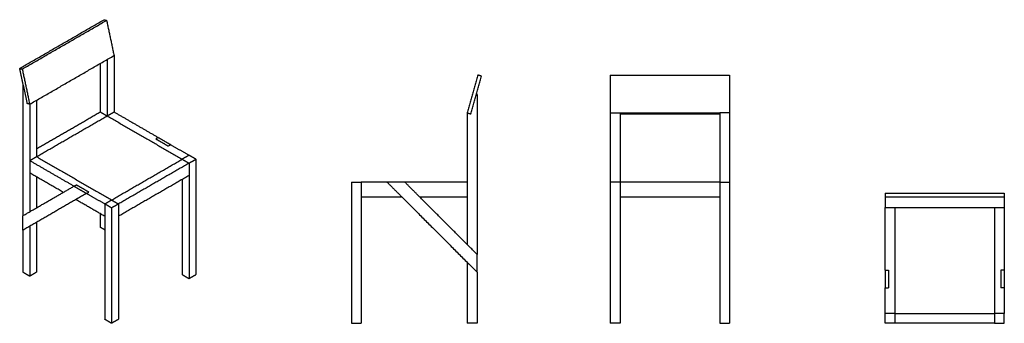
# Model space of a CAD drawing. Header units: millimetres. Extents: x -1569 to 1569, y -483 to 483.
import ezdxf

# ---------------------------------------------------------------- set-up
doc = ezdxf.new("R2010")
doc.units = ezdxf.units.MM
doc.layers.add('Make2D$Visible$Courbes', color=7, linetype='Continuous', true_color=0x000000)

msp = doc.modelspace()

# ---------------------------------------------------------------- linework, layer by layer
at = {"layer": 'Make2D$Visible$Courbes', "color": 18, "lineweight": -3, "true_color": 0x000000}
for points in [[(-1568.6, 328.3), (-1434.3, 405.9), (-1299.9, 483.5)], [(-1560.5, 326.2), (-1426.1, 403.8), (-1291.8, 481.4)], [(-1299.9, 483.5), (-1295.9, 482.4), (-1291.8, 481.4)], [(-1291.8, 481.4), (-1279.9, 425.4), (-1268.1, 369.4)], [(-1536.8, 214.2), (-1402.4, 291.8), (-1268.1, 369.4)], [(-1290, 356.7), (-1290, 266.9), (-1290, 177.1)], [(-1268.1, 369.4), (-1268.1, 279.6), (-1268.1, 189.7)], [(-1557.3, 274.9), (-1563, 301.6), (-1568.6, 328.3)], [(-1568.6, 328.3), (-1564.6, 327.3), (-1560.5, 326.2)], [(-1560.5, 326.2), (-1548.6, 270.2), (-1536.8, 214.2)], [(-1311.9, 344.1), (-1311.9, 266.9), (-1311.9, 189.7)], [(-108.8, 307), (-125.6, 246.7), (-142.4, 186.5)], [(-130.8, 183.3), (-114, 243.5), (-97.3, 303.7)], [(-97.3, 303.7), (-103.1, 305.4), (-108.8, 307)], [(313.2, 307), (503.2, 307), (693.2, 307)], [(313.2, 307), (313.2, 246.7), (313.2, 186.5)], [(693.2, 307), (693.2, 246.7), (693.2, 186.5)], [(-1557.5, 275.9), (-1558.1, 275.5), (-1558.7, 275.2)], [(-1558.7, 275.2), (-1558.7, 67.2), (-1558.7, -140.9)], [(-1558.7, 275.2), (-1558, 275), (-1557.3, 274.9)], [(-1557.3, 274.9), (-1551.1, 245.6), (-1545, 216.3)], [(-1514.9, 226.9), (-1514.9, 137.1), (-1514.9, 47.3)], [(-111.4, 245.7), (-112.3, 246), (-113.3, 246.3)], [(-111.4, 245.7), (-111.4, -9.1), (-111.4, -263.9)], [(-1536.8, 214.2), (-1540.9, 215.3), (-1545, 216.3)], [(-1536.8, 214.2), (-1536.8, 124.4), (-1536.8, 34.6)], [(-1514.9, 72.6), (-1413.4, 131.2), (-1311.9, 189.7)], [(-1311.9, 189.7), (-1301, 183.4), (-1290, 177.1)], [(-1290, 177.1), (-1279, 183.4), (-1268.1, 189.7)], [(-1268.1, 189.7), (-1197.6, 149), (-1127.1, 108.3)], [(-1514.9, 47.3), (-1402.4, 112.2), (-1290, 177.1)], [(-1290, 177.1), (-1170.5, 108.1), (-1051, 39.1)], [(-142.4, 186.5), (-136.6, 184.9), (-130.8, 183.3)], [(-142.4, 186.5), (-142.4, -23.2), (-142.4, -232.9)], [(313.2, 186.5), (328.7, 186.5), (344.2, 186.5)], [(313.2, 186.5), (313.2, 76.5), (313.2, -33.5)], [(344.2, 186.5), (503.2, 186.5), (662.1, 186.5)], [(344.2, 186.5), (344.2, 76.5), (344.2, -33.5)], [(344.2, 183.3), (503.2, 183.3), (662.2, 183.3)], [(693.2, 186.5), (677.7, 186.5), (662.2, 186.5)], [(662.2, 186.5), (662.2, 76.5), (662.2, -33.5)], [(693.2, 186.5), (693.2, 76.5), (693.2, -33.5)], [(-1127.1, 108.3), (-1130.9, 106.1), (-1134.8, 103.8)], [(-1134.8, 103.8), (-1114.8, 92.3), (-1094.8, 80.7)], [(-1127.1, 108.3), (-1107.1, 96.8), (-1087.1, 85.2)], [(-1087.1, 85.2), (-1090.9, 83), (-1094.8, 80.7)], [(-1087.1, 85.2), (-1058.1, 68.5), (-1029.1, 51.7)], [(-1536.8, 34.6), (-1525.8, 40.9), (-1514.9, 47.3)], [(-1395.8, -46.8), (-1466.3, -6.1), (-1536.8, 34.6)], [(-1536.8, 34.6), (-1536.8, 15), (-1536.8, -4.6)], [(-1514.9, 47.3), (-1395.4, -21.7), (-1275.9, -90.7)], [(-1275.9, -90.7), (-1163.4, -25.8), (-1051, 39.1)], [(-1029.1, 51.7), (-1040, 45.4), (-1051, 39.1)], [(-1051, 39.1), (-1040, 32.8), (-1029.1, 26.4)], [(-1007.2, 39.1), (-1018.1, 45.4), (-1029.1, 51.7)], [(-1029.1, 26.4), (-1018.1, 32.8), (-1007.2, 39.1)], [(-1007.2, 39.1), (-1007.2, -144.6), (-1007.2, -328.3)], [(-1029.1, 26.4), (-1141.5, -38.5), (-1253.9, -103.4)], [(-1029.1, 26.4), (-1029.1, 6.8), (-1029.1, -12.8)], [(-1429.7, -66.4), (-1483.2, -35.5), (-1536.8, -4.6)], [(-1536.8, -4.6), (-1536.8, -66.4), (-1536.8, -128.2)], [(-1514.9, -17.2), (-1514.9, -66.4), (-1514.9, -115.6)], [(-1029.1, -12.8), (-1141.5, -77.7), (-1253.9, -142.6)], [(-1051, -25.4), (-1051, -176.9), (-1051, -328.3)], [(-1029.1, -12.8), (-1029.1, -176.9), (-1029.1, -341)], [(-1558.7, -140.9), (-1477.2, -93.9), (-1395.8, -46.8)], [(-1395.8, -46.8), (-1391.9, -44.6), (-1388, -42.3)], [(-1395.8, -46.8), (-1375.8, -58.4), (-1355.8, -69.9)], [(-1388, -42.3), (-1368, -53.9), (-1348, -65.4)], [(-511.4, -33.5), (-495.9, -33.5), (-480.4, -33.5)], [(-511.4, -33.5), (-511.4, -258.5), (-511.4, -483.5)], [(-398.4, -33.5), (-439.4, -33.5), (-480.4, -33.5)], [(-480.4, -33.5), (-480.4, -258.5), (-480.4, -483.5)], [(-341.8, -33.5), (-370.1, -33.5), (-398.4, -33.5)], [(-398.4, -33.5), (-374.4, -57.5), (-350.4, -81.5)], [(-142.4, -33.5), (-242.1, -33.5), (-341.8, -33.5)], [(-293.8, -81.5), (-317.8, -57.5), (-341.8, -33.5)], [(344.2, -33.5), (328.7, -33.5), (313.2, -33.5)], [(313.2, -33.5), (313.2, -258.5), (313.2, -483.5)], [(662.2, -33.5), (503.2, -33.5), (344.2, -33.5)], [(344.2, -33.5), (344.2, -258.5), (344.2, -483.5)], [(662.2, -33.5), (677.7, -33.5), (693.2, -33.5)], [(662.2, -33.5), (662.2, -258.5), (662.2, -483.5)], [(693.2, -33.5), (693.2, -258.5), (693.2, -483.5)], [(-1355.8, -69.9), (-1457.2, -128.5), (-1558.7, -187.1)], [(-1297.8, -142.6), (-1343.7, -116), (-1389.7, -89.5)], [(-1355.8, -69.9), (-1351.9, -67.7), (-1348, -65.4)], [(-1297.8, -103.4), (-1326.8, -86.6), (-1355.8, -69.9)], [(-1297.8, -103.4), (-1286.8, -97.1), (-1275.9, -90.7)], [(-1275.9, -90.7), (-1264.9, -97.1), (-1253.9, -103.4)], [(-350.4, -81.5), (-415.4, -81.5), (-480.4, -81.5)], [(-350.4, -81.5), (-230.9, -201), (-111.4, -320.5)], [(-142.4, -81.5), (-218.1, -81.5), (-293.8, -81.5)], [(-111.4, -263.9), (-202.6, -172.7), (-293.8, -81.5)], [(662.2, -81.5), (503.2, -81.5), (344.2, -81.5)], [(1188.6, -69.4), (1188.6, -75.2), (1188.6, -81)], [(1188.6, -69.4), (1378.6, -69.4), (1568.6, -69.4)], [(1188.6, -81), (1378.6, -81), (1568.6, -81)], [(1188.6, -81), (1188.6, -97.7), (1188.6, -114.5)], [(1568.6, -69.4), (1568.6, -75.2), (1568.6, -81)], [(1568.6, -81), (1568.6, -97.7), (1568.6, -114.5)], [(-1297.8, -103.4), (-1297.8, -287.1), (-1297.8, -470.8)], [(-1275.9, -116), (-1286.8, -109.7), (-1297.8, -103.4)], [(-1253.9, -103.4), (-1264.9, -109.7), (-1275.9, -116)], [(-1275.9, -116), (-1275.9, -299.8), (-1275.9, -483.5)], [(-1253.9, -103.4), (-1253.9, -287.1), (-1253.9, -470.8)], [(1188.6, -313.9), (1188.6, -214.2), (1188.6, -114.5)], [(1188.6, -114.5), (1378.6, -114.5), (1568.6, -114.5)], [(1219.6, -114.5), (1219.6, -283.5), (1219.6, -452.5)], [(1537.6, -114.5), (1537.6, -283.5), (1537.6, -452.5)], [(1568.6, -114.5), (1568.6, -214.2), (1568.6, -313.9)], [(-1558.7, -187.1), (-1558.7, -164), (-1558.7, -140.9)], [(-1311.9, -134.4), (-1311.9, -156), (-1311.9, -177.7)], [(-1558.7, -187.1), (-1558.7, -253.6), (-1558.7, -320.2)], [(-1536.8, -174.4), (-1536.8, -253.6), (-1536.8, -332.8)], [(-1514.9, -161.8), (-1514.9, -241), (-1514.9, -320.2)], [(-1297.8, -185.9), (-1304.8, -181.8), (-1311.9, -177.7)], [(-111.4, -320.5), (-111.4, -292.2), (-111.4, -263.9)], [(-142.4, -289.5), (-142.4, -386.5), (-142.4, -483.5)], [(-1558.7, -320.2), (-1547.7, -326.5), (-1536.8, -332.8)], [(-1536.8, -332.8), (-1525.8, -326.5), (-1514.9, -320.2)], [(-1051, -328.3), (-1040, -334.7), (-1029.1, -341)], [(-1029.1, -341), (-1018.1, -334.7), (-1007.2, -328.3)], [(-111.4, -320.5), (-111.4, -402), (-111.4, -483.5)], [(1188.6, -313.9), (1194.1, -313.9), (1199.6, -313.9)], [(1188.6, -313.9), (1188.6, -342.2), (1188.6, -370.5)], [(1199.6, -313.9), (1199.6, -342.2), (1199.6, -370.5)], [(1568.6, -313.9), (1563.1, -313.9), (1557.6, -313.9)], [(1557.6, -313.9), (1557.6, -342.2), (1557.6, -370.5)], [(1568.6, -313.9), (1568.6, -342.2), (1568.6, -370.5)], [(1188.6, -452.5), (1188.6, -411.5), (1188.6, -370.5)], [(1188.6, -370.5), (1194.1, -370.5), (1199.6, -370.5)], [(1568.6, -370.5), (1563.1, -370.5), (1557.6, -370.5)], [(1568.6, -370.5), (1568.6, -411.5), (1568.6, -452.5)], [(1219.6, -452.5), (1204.1, -452.5), (1188.6, -452.5)], [(1188.6, -483.5), (1188.6, -468), (1188.6, -452.5)], [(1219.6, -452.5), (1378.6, -452.5), (1537.6, -452.5)], [(1219.6, -452.5), (1219.6, -468), (1219.6, -483.5)], [(1537.6, -452.5), (1537.6, -468), (1537.6, -483.5)], [(1568.6, -452.5), (1553.1, -452.5), (1537.6, -452.5)], [(1568.6, -483.5), (1568.6, -468), (1568.6, -452.5)], [(-1275.9, -483.5), (-1286.8, -477.1), (-1297.8, -470.8)], [(-1253.9, -470.8), (-1264.9, -477.1), (-1275.9, -483.5)], [(-511.4, -483.5), (-495.9, -483.5), (-480.4, -483.5)], [(-111.4, -483.5), (-126.9, -483.5), (-142.4, -483.5)], [(344.2, -483.5), (328.7, -483.5), (313.2, -483.5)], [(662.2, -483.5), (677.7, -483.5), (693.2, -483.5)], [(1219.6, -483.5), (1204.1, -483.5), (1188.6, -483.5)], [(1537.6, -483.5), (1378.6, -483.5), (1219.6, -483.5)], [(1537.6, -483.5), (1553.1, -483.5), (1568.6, -483.5)]]:
    msp.add_open_spline(points, degree=2, dxfattribs=at)

doc.saveas('drawing.dxf')
